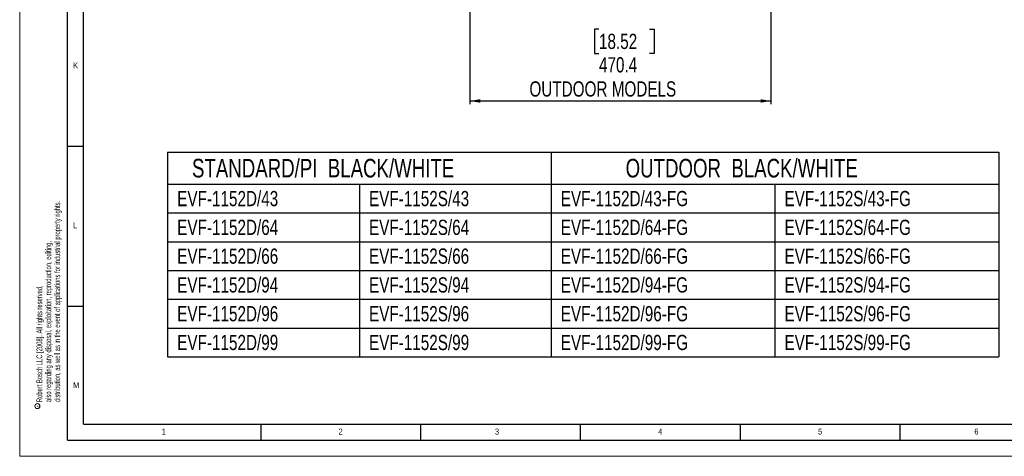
# Model space of a CAD drawing. Header units: millimetres. Extents: x 0 to 4205, y 0 to 2970.
# Tile 1 of 34: x 0 to 1540, y 0 to 683. Entities that reach past the tile are written whole.
import ezdxf

# ---------------------------------------------------------------- set-up
doc = ezdxf.new("R2010")
doc.units = ezdxf.units.MM
doc.header["$LTSCALE"] = 5
doc.layers.add('FORMAT', color=7, linetype='Continuous')
doc.layers.add('SLD-0', color=7, linetype='Continuous')
doc.styles.add('SLDTEXTSTYLE0', font='TXT', dxfattribs={"width": 0.75})
doc.styles.add('SLDTEXTSTYLE1', font='TXT', dxfattribs={"width": 0.605})
doc.dimstyles.new('SLDDIMSTYLE0', dxfattribs={"dimtxt": 23.8125, "dimasz": 16, "dimexe": 0, "dimexo": 0.0625, "dimgap": 5.953125, "dimtad": 0, "dimtih": 1, "dimtoh": 1, "dimdec": 1, "dimrnd": 1e-09, "dimzin": 12, "dimdsep": 46, "dimtxsty": 'SLDTEXTSTYLE0', "dimsah": 1, "dimcen": 0.09, "dimadec": 0, "dimazin": 3, "dimtfac": 1, "dimtdec": 1, "dimtofl": 0, "dimtmove": 0, "dimatfit": 3, "dimfxl": 1, "dimfrac": 2, "dimtolj": 1, "dimtzin": 12, "dimarcsym": 0})

# ---------------------------------------------------------------- blocks, each defined once
blk = doc.blocks.new('SW_NOTE_0')
at = {"color": 0, "linetype": 'Continuous', "lineweight": 0, "char_height": 9, "attachment_point": 1, "rotation": 90, "style": 'SLDTEXTSTYLE1'}
for s, insert in [('distribution, as well as in the event of applications for industrial property rights.', (16.4, 0)), ('also regarding any disposal, exploitation, reproduction, editing,', (2.4, 0)), ('Robert Bosch LLC [2008]. All rights reserved,', (-11.6, 0))]:
    blk.add_mtext(s, dxfattribs=dict(at, insert=insert))
blk = doc.blocks.new('SW_NOTE_0_1')
at = {"color": 0, "linetype": 'Continuous', "lineweight": 0}
blk.add_circle((-4.9, 1.7), 3.91, dxfattribs=at)
at = {"color": 0, "linetype": 'Continuous', "lineweight": 0, "insert": (-6.4, 0), "char_height": 5, "attachment_point": 1, "rotation": 90, "style": 'SLDTEXTSTYLE1'}
blk.add_mtext('c', dxfattribs=at)
blk = doc.blocks.new('SW_TABLEANNOTATION_0')
at = {"layer": 'SLD-0', "color": 0}
for p, q in [((0, 0), (0, -50)), ((0, 0), (300, 0)), ((300, 0), (600, 0)), ((600, 0), (600, -50)), ((600, 0), (600, -50)), ((600, 0), (950, 0)), ((950, 0), (1300, 0)), ((1300, 0), (1300, -50)), ((0, -50), (0, -95)), ((0, -50), (300, -50)), ((300, -50), (300, -95)), ((300, -50), (600, -50)), ((600, -50), (600, -95)), ((600, -50), (950, -50)), ((950, -50), (950, -95)), ((950, -50), (1300, -50)), ((1300, -50), (1300, -95)), ((0, -95), (0, -140)), ((0, -95), (300, -95)), ((300, -95), (300, -140)), ((300, -95), (600, -95)), ((600, -95), (600, -140)), ((600, -95), (950, -95)), ((950, -95), (950, -140)), ((950, -95), (1300, -95)), ((1300, -95), (1300, -140)), ((0, -140), (0, -185)), ((0, -140), (300, -140)), ((300, -140), (300, -185)), ((300, -140), (600, -140)), ((600, -140), (600, -185)), ((600, -140), (950, -140)), ((950, -140), (950, -185)), ((950, -140), (1300, -140)), ((1300, -140), (1300, -185)), ((0, -185), (0, -230)), ((0, -185), (300, -185)), ((300, -185), (300, -230)), ((300, -185), (600, -185)), ((600, -185), (600, -230)), ((600, -185), (950, -185)), ((950, -185), (950, -230)), ((950, -185), (1300, -185)), ((1300, -185), (1300, -230)), ((0, -230), (0, -275)), ((0, -230), (300, -230)), ((300, -230), (300, -275)), ((300, -230), (600, -230)), ((600, -230), (600, -275)), ((600, -230), (950, -230)), ((950, -230), (950, -275)), ((950, -230), (1300, -230)), ((1300, -230), (1300, -275)), ((0, -275), (0, -320)), ((0, -275), (300, -275)), ((300, -275), (300, -320)), ((300, -275), (600, -275)), ((600, -275), (600, -320)), ((600, -275), (950, -275)), ((950, -275), (950, -320)), ((950, -275), (1300, -275)), ((1300, -275), (1300, -320)), ((0, -320), (300, -320)), ((300, -320), (600, -320)), ((600, -320), (950, -320)), ((950, -320), (1300, -320))]:
    blk.add_line(p, q, dxfattribs=at)
at = {"layer": 'SLD-0', "color": 0, "attachment_point": 1, "style": 'SLDTEXTSTYLE0'}
for s, insert, char_height in [('STANDARD/PI  BLACK/WHITE', (38.1, -10.4), 29.104), ('OUTDOOR  BLACK/WHITE', (716.4, -10.4), 29.104), ('EVF-1152D/43', (15, -60.6), 23.812), ('EVF-1152S/43', (315, -60.6), 23.812), ('EVF-1152D/43-FG', (615, -60.6), 23.812), ('EVF-1152S/43-FG', (965, -60.6), 23.812), ('EVF-1152D/64', (15, -105.6), 23.812), ('EVF-1152S/64', (315, -105.6), 23.812), ('EVF-1152D/64-FG', (615, -105.6), 23.812), ('EVF-1152S/64-FG', (965, -105.6), 23.812), ('EVF-1152D/66', (15, -150.6), 23.812), ('EVF-1152S/66', (315, -150.6), 23.812), ('EVF-1152D/66-FG', (615, -150.6), 23.812), ('EVF-1152S/66-FG', (965, -150.6), 23.812), ('EVF-1152D/94', (15, -195.6), 23.812), ('EVF-1152S/94', (315, -195.6), 23.812), ('EVF-1152D/94-FG', (615, -195.6), 23.812), ('EVF-1152S/94-FG', (965, -195.6), 23.812), ('EVF-1152D/96', (15, -240.6), 23.812), ('EVF-1152S/96', (315, -240.6), 23.812), ('EVF-1152D/96-FG', (615, -240.6), 23.812), ('EVF-1152S/96-FG', (965, -240.6), 23.812), ('EVF-1152D/99', (15, -285.6), 23.812), ('EVF-1152S/99', (315, -285.6), 23.812), ('EVF-1152D/99-FG', (615, -285.6), 23.812), ('EVF-1152S/99-FG', (965, -285.6), 23.812)]:
    blk.add_mtext(s, dxfattribs=dict(at, insert=insert, char_height=char_height))
blk = doc.blocks.new('_D_1')
at = {"layer": 'SLD-0', "color": 7, "transparency": 16777216}
for p, q in [((704.4, 704.3), (704.4, 550.6)), ((1174.9, 704.3), (1174.9, 550.6)), ((906.2, 667.9), (899, 667.9)), ((899, 667.9), (899, 630)), ((985.4, 667.9), (992.6, 667.9)), ((992.6, 667.9), (992.6, 630)), ((899, 630), (906.2, 630)), ((992.6, 630), (985.4, 630)), ((704.4, 555.6), (1174.9, 555.6))]:
    blk.add_line(p, q, dxfattribs=at)
for points in [[(704.4, 555.6), (720.4, 552.9), (720.4, 558.4)], [(1174.9, 555.6), (1158.9, 558.4), (1158.9, 552.9)]]:
    blk.add_solid(points, dxfattribs=at)
at = {"layer": 'SLD-0', "color": 7, "transparency": 16777216, "attachment_point": 1, "style": 'SLDTEXTSTYLE0'}
for s, insert, char_height in [('18.52', (906.2, 660.7), 23.81), ('470.4', (906.2, 624.1), 23.81), ('OUTDOOR MODELS', (797.4, 586.3), 23.812)]:
    blk.add_mtext(s, dxfattribs=dict(at, insert=insert, char_height=char_height))

msp = doc.modelspace()

# ---------------------------------------------------------------- linework, layer by layer
at = {"color": 7, "linetype": 'Continuous', "lineweight": 18}
for q in [(0.000021, 2970.00005), (4205.000021, 0.00005)]:
    msp.add_line((0.000021, 0.00005), q, dxfattribs=at)
at = {"layer": 'FORMAT'}
for p, q in [((75.000021, 25.00005), (75.000021, 2945.00005)), ((100.000021, 50.00005), (100.000021, 2920.00005)), ((75.000021, 485.00005), (100.000021, 485.00005)), ((75.000021, 235.00005), (100.000021, 235.00005)), ((100.000021, 50.00005), (4155.000021, 50.00005)), ((377.500021, 25.00005), (377.500021, 50.00005)), ((627.500021, 25.00005), (627.500021, 50.00005)), ((877.500021, 25.00005), (877.500021, 50.00005)), ((1127.500021, 25.00005), (1127.500021, 50.00005)), ((1377.500021, 25.00005), (1377.500021, 50.00005)), ((75.000021, 25.00005), (4180.000021, 25.00005))]:
    msp.add_line(p, q, dxfattribs=at)

# ---------------------------------------------------------------- block references
at = {"color": 7, "linetype": 'Continuous', "lineweight": 0}
for name, p in [('SW_NOTE_0', (37.884945, 84.736125)), ('SW_NOTE_0_1', (32.569755, 76.744041))]:
    msp.add_blockref(name, p, dxfattribs=at)
at = {"layer": 'SLD-0'}
msp.add_blockref('SW_TABLEANNOTATION_0', (231.434103, 475.50405), dxfattribs=at)

# ---------------------------------------------------------------- texts
at = {"layer": 'FORMAT', "char_height": 9.260417, "attachment_point": 1, "style": 'SLDTEXTSTYLE0'}
for s, insert in [('K', (83.602419, 615.840122)), ('L', (83.602419, 365.840122)), ('M', (83.602419, 115.840122)), ('1', (222.135417, 43.340157)), ('2', (498.823254, 43.340157)), ('3', (743.42866, 43.340157)), ('4', (998.823254, 43.340157)), ('5', (1248.823254, 43.340157)), ('6', (1493.42866, 43.340157))]:
    msp.add_mtext(s, dxfattribs=dict(at, insert=insert))

# ---------------------------------------------------------------- dimensions: what is measured, and where the dimension line sits
at = {"layer": 'SLD-0', "color": 7}
dim = msp.add_linear_dim(base=(1174.853127, 614.142763), p1=(704.414298, 709.326204), p2=(1174.853127, 709.326204), text='<>\\POUTDOOR MODELS', dimstyle='SLDDIMSTYLE0', dxfattribs=at)
dim.commit()
dim.dimension.update_dxf_attribs({"geometry": '_D_1', "text_midpoint": (945.798279, 614.142763), "dimtype": 160})

doc.saveas('drawing.dxf')
